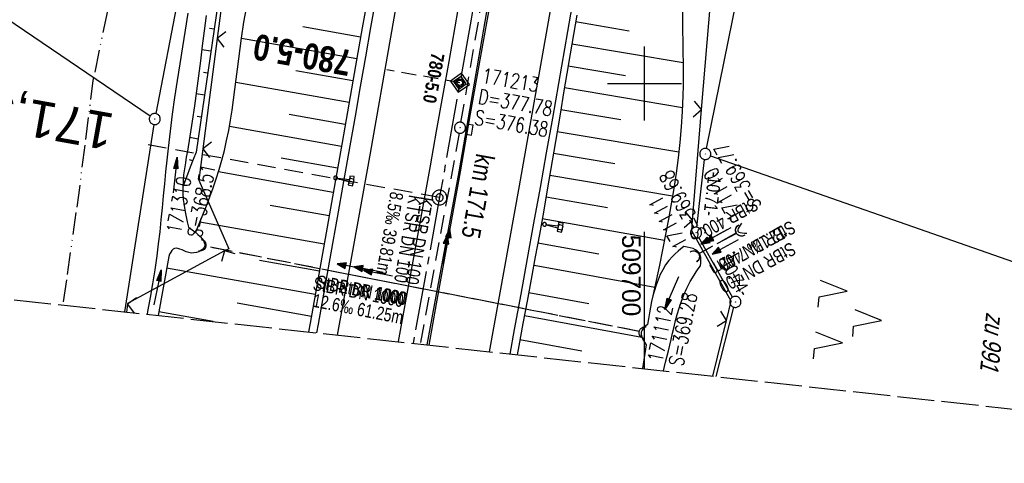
# Model space of a CAD drawing. Extents: x 509531 to 509917, y 454649 to 455599.
# Tile 2 of 26: x 509616 to 509749, y 454649 to 454709. Entities that reach past the tile are written whole.
import ezdxf
from ezdxf.enums import TextEntityAlignment as Align

# ---------------------------------------------------------------- set-up
doc = ezdxf.new("R2010")
doc.units = 0
doc.header["$LTSCALE"] = 10
doc.header["$MEASUREMENT"] = 0
for name, pattern in [('ACAD_ISO13W100', [36, 12, -3, 12, -3, 0, -3, 0, -3]), ('ACHSE', [5.5, 4, -0.5, 0.5, -0.5]), ('AUSGEZOGEN', [0]), ('LT00', [0]), ('LT12', [0.4, 0.3, -0.1]), ('LT14', [0.6, 0.5, -0.1]), ('LT17', [0.15, 0.1, -0.05]), ('STRICHLINIE2', [0.375, 0.25, -0.125])]:
    doc.linetypes.add(name, pattern=pattern)
doc.layers.get('0').update_dxf_attribs({"linetype": 'LT00'})
for name, color, linetype in [('--EK_FBR', 1, 'LT00'), ('--EK_Halt-Pfeil', 4, 'LT00'), ('--EK_Haltung', 7, 'STRICHLINIE2'), ('--EK_Haltung-Text', 140, 'LT00'), ('--EK_Schacht-Text', 5, 'LT00'), ('--EK_ST-93-1', 30, 'LT17'), ('--EK_STATIONSZEICHEN', 19, 'LT00'), ('--EK_STATIONSZEICHEN_NR', 19, 'LT17'), ('--EL_DFK_AB_L', 21, 'LT00'), ('--EL_DFK_AB_P', 7, 'LT00'), ('--EL_Halt-Pfeil', 4, 'LT00'), ('--EL_Haltung', 182, 'STRICHLINIE2'), ('--EL_Haltung-Text', 182, 'LT00'), ('-AX-093', 35, 'ACHSE'), ('-ST-93-1', 250, 'LT00'), ('-ST-93-5', 250, 'LT00'), ('-STATIONSZEICHEN', 19, 'LT00'), ('-STATIONZEICHEN_NR', 19, 'LT00'), ('ABSTAND', 8, 'LT00'), ('DFK_AB_L', 21, 'LT00'), ('DFK_AB_P', 7, 'LT00'), ('DFK_FLUR_NR', 250, 'LT00'), ('DFK_KATASTER', 250, 'LT00'), ('DFK_NUTZUNG', 250, 'LT00'), ('DL', 182, 'LT12'), ('DL_PFEIL', 201, 'LT00'), ('DL_TEXT', 182, 'LT00'), ('GASLTG', 250, 'ACAD_ISO13W100'), ('PFEIL', 140, 'AUSGEZOGEN'), ('V116_AFBR_BAB', 250, 'LT00'), ('V116_BOESCH', 250, 'LT00'), ('V116_BOSCHUNG', 250, 'LT00'), ('V116_GRABEN', 250, 'LT00'), ('V116_H_BORD', 8, 'LT00'), ('V116_KA_PRUF', 182, 'LT00'), ('V116_LD_MARK', 250, 'LT00'), ('V116_RASTER', 250, 'LT00'), ('V116_SCHILD_K', 1, 'LT00'), ('V116_SINKK', 182, 'LT00'), ('V116_UK_DURCH', 182, 'LT00'), ('V116_ZAUN', 40, 'LT00'), ('V117_AFBR_BAB', 250, 'LT00'), ('V117_BOESCH', 250, 'LT00'), ('V117_BOSCHUNG', 250, 'LT00'), ('V117_GRABEN', 250, 'LT00'), ('V117_H_BORD', 8, 'LT00'), ('V117_KA_PRUF', 182, 'LT00'), ('V117_LD_MARK', 250, 'LT00'), ('V117_RASTER', 250, 'LT00'), ('V117_SCHILD_K', 1, 'LT00'), ('V117_SINKK', 182, 'LT00'), ('V117_UK_DURCH', 182, 'LT00'), ('V117_ZAUN', 40, 'LT00')]:
    doc.layers.add(name, color=color, linetype=linetype)
doc.layers.add('-BLATT_116-RAND', color=7, linetype='LT14', plot=False)
doc.styles.add('Arial Fett', font='txt', dxfattribs={"width": 0.8})
doc.styles.add('Beschrift', font='ARIAL.TTF')
doc.styles.add('Haltungsbeschriftung', font='ARIAL.TTF', dxfattribs={"width": 0.75})
doc.styles.add('Knoten', font='ARIALBD.TTF', dxfattribs={"width": 0.8, "height": 1.8})
doc.styles.add('schachtbeschriftung', font='romans.shx', dxfattribs={"width": 0.75, "height": 2})
doc.styles.get("Standard").update_dxf_attribs({"font": 'ARIAL.TTF'})

# ---------------------------------------------------------------- blocks, each defined once
blk = doc.blocks.new('SYMB0003')
at = {"color": 0, "linetype": 'ByBlock'}
for p, q in [((-0.015712, 0), (0.010166, 0.012015)), ((0, -0.021257), (-0.015712, 0)), ((0.010166, 0.012015), (0, -0.021257))]:
    blk.add_line(p, q, dxfattribs=at)
for points in [[(-0.031395, 0.499013), (-0.093691, 0.491144), (-0.154509, 0.475528), (-0.21289, 0.452414), (-0.267913, 0.422164), (-0.318712, 0.385257), (-0.364484, 0.342274), (-0.404509, 0.293893), (-0.438154, 0.240877), (-0.464888, 0.184062), (-0.484292, 0.124345), (-0.496058, 0.062667), (-0.5, 0)], [(-0.5, 0), (-0.496058, -0.062667), (-0.484292, -0.124345), (-0.464888, -0.184062), (-0.438154, -0.240877), (-0.404509, -0.293893), (-0.364485, -0.342274), (-0.318712, -0.385257), (-0.267914, -0.422164), (-0.21289, -0.452414), (-0.154509, -0.475529), (-0.093691, -0.491144), (-0.031395, -0.499014), (0.031395, -0.499014)], [(0.5, 0), (0.496057, 0.062667), (0.484292, 0.124345), (0.464888, 0.184062), (0.438153, 0.240877), (0.404509, 0.293893), (0.364484, 0.342274), (0.318712, 0.385257), (0.267913, 0.422164), (0.21289, 0.452414), (0.154509, 0.475528), (0.093691, 0.491144), (0.031395, 0.499013), (-0.031395, 0.499013)], [(0.031395, -0.499014), (0.093691, -0.491144), (0.154509, -0.475529), (0.21289, -0.452414), (0.267914, -0.422164), (0.318712, -0.385257), (0.364485, -0.342274), (0.404509, -0.293893), (0.438154, -0.240877), (0.464889, -0.184062), (0.484292, -0.124345), (0.496058, -0.062667), (0.5, 0)]]:
    blk.add_lwpolyline(points, dxfattribs=at)
blk = doc.blocks.new('SYMB7221')
at = {"color": 0, "linetype": 'ByBlock'}
for p, q in [((0, 0.435), (-0.11, 0.065)), ((0.11, 0.065), (0, 0.435)), ((0.25, 0.065), (0.11, 0.065)), ((-0.35, -0.065), (-0.46, -0.435)), ((0.35, -0.065), (0.24, -0.435))]:
    blk.add_line(p, q, dxfattribs=at)
for points in [[(-0.1, -0.435), (-0.24, -0.435), (-0.35, -0.065)], [(0.6, -0.435), (0.46, -0.435), (0.35, -0.065)]]:
    blk.add_lwpolyline(points, dxfattribs=at)
blk = doc.blocks.new('Pfreil3')
at = {"layer": 'PFEIL'}
blk.add_hatch(color=256, dxfattribs=at).paths.add_polyline_path([(-1.55, 0.27), (-1.55, -0.27), (0, 0)])
for p, q in [((-1.55, 0), (-4.83, 0)), ((-1.55, -0.27), (-1.55, 0.27)), ((-1.55, 0.27), (0, 0)), ((0, 0), (-1.55, -0.27))]:
    blk.add_line(p, q, dxfattribs=at)
blk = doc.blocks.new('SYMB0652')
at = {"color": 0, "linetype": 'ByBlock'}
blk.add_lwpolyline([(-0.15, -0.075), (0.15, -0.075), (0.15, 0.075), (-0.15, 0.075), (-0.15, -0.075)], dxfattribs=at)
blk = doc.blocks.new('SYMB1107')
at = {"color": 0, "linetype": 'ByBlock'}
for points in [[(-0.2, 0), (-0.196157, 0.039018), (-0.184776, 0.076537), (-0.166294, 0.111114), (-0.141421, 0.141421), (-0.111114, 0.166294), (-0.076537, 0.184776), (-0.039018, 0.196157), (0, 0.2)], [(0, 0.2), (0.039018, 0.196157), (0.076537, 0.184776), (0.111114, 0.166294), (0.141421, 0.141421), (0.166294, 0.111114), (0.184776, 0.076537), (0.196157, 0.039018), (0.2, 0)]]:
    blk.add_lwpolyline(points, dxfattribs=at)
blk = doc.blocks.new('SYMB1263')
at = {"color": 0, "linetype": 'ByBlock'}
for p, q in [((0.014231, 0.098982), (-0.014231, 0.098982)), ((-0.014231, -0.098982), (0.014232, -0.098982))]:
    blk.add_line(p, q, dxfattribs=at)
for points in [[(0, 0.1), (0, 0.75), (0.18, 0.75), (0.18, 1), (-0.18, 1), (-0.18, 0.75), (0, 0.75)], [(-0.014231, 0.098982), (-0.041542, 0.090963), (-0.065486, 0.075575), (-0.084125, 0.054064), (-0.095949, 0.028173), (-0.1, 0)], [(-0.1, 0), (-0.095949, -0.028173), (-0.084125, -0.054064), (-0.065486, -0.075575), (-0.041541, -0.090963), (-0.014231, -0.098982)], [(0.1, 0), (0.095949, 0.028173), (0.084125, 0.054064), (0.065486, 0.075575), (0.041541, 0.090963), (0.014231, 0.098982)], [(0.014232, -0.098982), (0.041542, -0.090963), (0.065486, -0.075575), (0.084125, -0.054064), (0.095949, -0.028173), (0.1, 0)]]:
    blk.add_lwpolyline(points, dxfattribs=at)
blk = doc.blocks.new('SYMB0024')
at = {"color": 0, "linetype": 'ByBlock'}
for p, q in [((-0.5, 0.5), (0, 0)), ((0, 0), (0.5, 0.5))]:
    blk.add_line(p, q, dxfattribs=at)
blk = doc.blocks.new('SYMB0070')
at = {"color": 0, "linetype": 'ByBlock'}
for p, q in [((-0.5, 0), (0.2, 0)), ((0.5, 0), (0.2, 0.1)), ((0.2, 0.1), (0.2, 0)), ((0.468, 0), (0.21, 0.086)), ((0.21, 0.086), (0.21, -0.086)), ((0.21, -0.086), (0.468, 0)), ((0.22, -0.072), (0.437, 0)), ((0.23, -0.058), (0.405, 0)), ((0.24, -0.045), (0.374, 0)), ((0.342, 0), (0.25, 0.031)), ((0.25, 0.031), (0.25, -0.031)), ((0.25, -0.031), (0.342, 0)), ((0.26, -0.017), (0.31, 0)), ((0.27, -0.003), (0.279, 0))]:
    blk.add_line(p, q, dxfattribs=at)
for points in [[(0.2, 0), (0.2, -0.1), (0.5, 0)], [(0.437, 0), (0.22, 0.072), (0.22, -0.072)], [(0.405, 0), (0.23, 0.058), (0.23, -0.058)], [(0.374, 0), (0.24, 0.045), (0.24, -0.045)], [(0.31, 0), (0.26, 0.017), (0.26, -0.017)], [(0.279, 0), (0.27, 0.003), (0.27, -0.003)]]:
    blk.add_lwpolyline(points, dxfattribs=at)
blk = doc.blocks.new('SYMB2')
at = {"color": 0, "linetype": 'ByBlock', "flags": 128}
for points in [[(-0.031395, 0.499013), (-0.093691, 0.491144), (-0.154509, 0.475528), (-0.21289, 0.452414), (-0.267913, 0.422164), (-0.318712, 0.385257), (-0.364484, 0.342274), (-0.404509, 0.293893), (-0.438154, 0.240877), (-0.464888, 0.184062), (-0.484292, 0.124345), (-0.496058, 0.062667), (-0.5, 0)], [(-0.5, 0), (-0.496058, -0.062667), (-0.484292, -0.124345), (-0.464888, -0.184062), (-0.438154, -0.240877), (-0.404509, -0.293893), (-0.364485, -0.342274), (-0.318712, -0.385257), (-0.267914, -0.422164), (-0.21289, -0.452414), (-0.154509, -0.475529), (-0.093691, -0.491144), (-0.031395, -0.499014), (0.031395, -0.499014)], [(0.5, 0), (0.496057, 0.062667), (0.484292, 0.124345), (0.464888, 0.184062), (0.438153, 0.240877), (0.404509, 0.293893), (0.364484, 0.342274), (0.318712, 0.385257), (0.267913, 0.422164), (0.21289, 0.452414), (0.154509, 0.475528), (0.093691, 0.491144), (0.031395, 0.499013), (-0.031395, 0.499013)], [(0.031395, -0.499014), (0.093691, -0.491144), (0.154509, -0.475529), (0.21289, -0.452414), (0.267914, -0.422164), (0.318712, -0.385257), (0.364485, -0.342274), (0.404509, -0.293893), (0.438154, -0.240877), (0.464889, -0.184062), (0.484292, -0.124345), (0.496058, -0.062667), (0.5, 0)]]:
    blk.add_lwpolyline(points, dxfattribs=at)
blk = doc.blocks.new('Netzknoten_SYMB')
at = {"flags": 128}
blk.add_lwpolyline([(0, -0.864), (0.864, 0), (0, 0.864), (-0.864, 0)], close=True, dxfattribs=at)
blk.add_circle((0, 0), 0.36)

msp = doc.modelspace()

# ---------------------------------------------------------------- linework, layer by layer
at = {"layer": '--EK_FBR', "color": 2}
for points in [[(509692.29, 454788.49), (509691.32, 454782.64), (509690.34, 454776.7), (509689.35, 454770.77), (509688.35, 454764.84), (509687.35, 454758.91), (509686.02, 454751.04), (509684.68, 454743.18), (509683.34, 454735.32), (509682.32, 454729.37), (509681.3, 454723.42), (509680.27, 454717.47), (509679.23, 454711.52), (509677.86, 454703.71), (509676.48, 454695.9), (509675.09, 454688.09), (509674.03, 454682.15), (509672.95, 454676.2), (509671.87, 454670.26), (509670.86, 454664.68)], [(509680.9, 454745.35), (509680.3, 454741.85), (509679.3, 454735.99), (509678.29, 454730.09), (509677.28, 454724.19), (509676.25, 454718.29), (509675.22, 454712.39), (509674.39, 454707.69), (509673.56, 454702.99), (509672.72, 454698.29), (509671.88, 454693.59), (509671.04, 454688.89), (509669.97, 454682.95), (509668.9, 454677.02), (509667.83, 454671.09), (509666.76, 454665.16), (509666.76, 454665.13)], [(509684.88, 454744.32), (509684.68, 454743.18), (509683.34, 454735.32), (509682.32, 454729.37), (509681.3, 454723.42), (509680.27, 454717.47), (509679.23, 454711.52), (509677.86, 454703.71), (509676.48, 454695.9), (509675.09, 454688.09), (509674.03, 454682.15), (509672.95, 454676.2), (509671.87, 454670.26), (509670.86, 454664.68)], [(509675.22, 454712.39), (509674.39, 454707.69), (509673.56, 454702.99), (509672.72, 454698.29), (509671.88, 454693.59), (509671.04, 454688.89), (509669.97, 454682.95), (509668.9, 454677.02), (509667.83, 454671.09), (509666.76, 454665.16), (509666.76, 454665.13)]]:
    msp.add_lwpolyline(points, dxfattribs=at)
at = {"layer": '--EK_FBR'}
for points in [[(509703.13, 454786.76), (509702.14, 454780.74), (509701.15, 454774.79), (509700.15, 454768.83), (509699.15, 454762.87), (509698.15, 454756.91), (509697.16, 454751.04), (509696.16, 454745.17), (509695.17, 454739.3), (509694.16, 454733.43), (509693.13, 454727.42), (509692.1, 454721.41), (509691.06, 454715.4), (509690.01, 454709.39), (509689.2, 454704.71), (509688.38, 454700.02), (509687.56, 454695.33), (509686.73, 454690.65), (509685.9, 454685.96), (509685.03, 454681.16), (509684.17, 454676.37), (509683.29, 454671.57), (509682.42, 454666.78), (509681.82, 454663.48)], [(509655.76, 454666.33), (509655.97, 454667.49), (509656.84, 454672.31), (509657.7, 454677.13), (509658.56, 454681.94), (509659.42, 454686.76), (509660.27, 454691.58), (509660.97, 454695.59), (509661.67, 454699.59), (509662.37, 454703.6), (509663.06, 454707.6), (509663.76, 454711.6), (509664.47, 454715.61), (509665.13, 454719.36), (509665.79, 454723.11), (509666.46, 454726.86), (509667.12, 454730.62), (509667.77, 454734.37), (509668.42, 454738.12), (509669, 454741.52), (509669.57, 454744.91), (509670.12, 454748.16)], [(509695.54, 454741.54), (509695.17, 454739.3), (509694.16, 454733.43), (509693.13, 454727.42), (509692.1, 454721.41), (509691.06, 454715.4), (509690.01, 454709.39), (509689.2, 454704.71), (509688.38, 454700.02), (509687.56, 454695.33), (509686.73, 454690.65), (509685.9, 454685.96), (509685.03, 454681.16), (509684.17, 454676.37), (509683.29, 454671.57), (509682.42, 454666.78), (509681.82, 454663.48)], [(509655.76, 454666.33), (509655.97, 454667.49), (509656.84, 454672.31), (509657.7, 454677.13), (509658.56, 454681.94), (509659.42, 454686.76), (509660.27, 454691.58), (509660.97, 454695.59), (509661.67, 454699.59), (509662.37, 454703.6), (509663.06, 454707.6), (509663.76, 454711.6)]]:
    msp.add_lwpolyline(points, dxfattribs=at)
at = {"layer": '--EK_Haltung'}
for p, q in [((509675.22, 454694.77), (509681.81, 454732.69)), ((509674.96, 454693.3), (509669.72, 454664.81)), ((509712.45, 454679.84), (509707.27, 454676.98)), ((509699.34, 454666.52), (509640.71, 454678.03))]:
    msp.add_line(p, q, dxfattribs=at)
at = {"layer": '--EK_ST-93-1', "ltscale": 2.5}
msp.add_line((509672.32, 454684.61), (509632.96, 454691.74), dxfattribs=at)
at = {"layer": '--EK_STATIONSZEICHEN_NR', "ltscale": 2}
msp.add_line((509675.08, 454700.12), (509665.23, 454701.86), dxfattribs=at)
at = {"layer": '--EL_DFK_AB_L'}
for p, q in [((509651.2, 454785.62), (509634.01, 454695.96)), ((509708.36, 454691.23), (509724.79, 454771.63)), ((509633.75, 454694.48), (509629.8, 454669.18)), ((509707.06, 454680.6), (509708.12, 454689.76)), ((509711.91, 454671.17), (509707.34, 454679.21)), ((509709.7, 454660.43), (509712.09, 454669.79))]:
    msp.add_line(p, q, dxfattribs=at)
at = {"layer": '--EL_Haltung'}
for p, q in [((509675.22, 454694.77), (509681.81, 454732.69)), ((509674.96, 454693.3), (509669.72, 454664.81)), ((509712.45, 454679.84), (509707.27, 454676.98)), ((509699.34, 454666.52), (509640.71, 454678.03))]:
    msp.add_line(p, q, dxfattribs=at)
at = {"layer": '-AX-093', "ltscale": 0.2}
msp.add_lwpolyline([(509703.31, 454871.95), (509699.73, 454848.59), (509696.08, 454825.25), (509692.34, 454801.91), (509688.52, 454778.59), (509684.63, 454755.28), (509680.66, 454731.99), (509676.6, 454708.71), (509672.47, 454685.44), (509668.76, 454664.91)], dxfattribs=at)
at = {"layer": '-BLATT_116-RAND'}
msp.add_lwpolyline([(509632.05, 455599.46), (509531.37, 454679.95), (509816.66, 454648.72), (509917.34, 455568.22), (509632.05, 455599.46)], dxfattribs=at)
at = {"layer": 'DFK_AB_L'}
for p, q in [((509651.2, 454785.62), (509634.01, 454695.96)), ((509708.36, 454691.23), (509724.79, 454771.63)), ((509633.75, 454694.48), (509629.8, 454669.18)), ((509707.06, 454680.6), (509708.12, 454689.76)), ((509711.91, 454671.17), (509707.34, 454679.21)), ((509709.7, 454660.43), (509712.09, 454669.79))]:
    msp.add_line(p, q, dxfattribs=at)
at = {"layer": 'DFK_KATASTER'}
for p, q in [((509540.01, 454758.9), (509633.25, 454695.64)), ((509708.92, 454690.25), (509788.78, 454662.26))]:
    msp.add_line(p, q, dxfattribs=at)
at = {"layer": 'DL'}
for p, q in [((509712.43, 454679.77), (509707.31, 454677.01)), ((509699.29, 454666.53), (509640.76, 454678.02))]:
    msp.add_line(p, q, dxfattribs=at)
at = {"layer": 'GASLTG', "ltscale": 0.025, "flags": 128}
msp.add_lwpolyline([(509732.41, 455588.47), (509731.56, 455550.22), (509730.86, 455531.77), (509729.98, 455496.07), (509729.82, 455473.79), (509723.14, 455402.32), (509719.99, 455370.23), (509719.32, 455359.34), (509718.22, 455346.92), (509717.58, 455329.18), (509717.03, 455313.89), (509716.01, 455279.64), (509715.62, 455261.05), (509714.41, 455253.67), (509713.55, 455245.77), (509712.75, 455238.46), (509710.11, 455214.89), (509700.77, 455126.62), (509692.79, 455066.17), (509691.9, 455059.06), (509688.48, 455033.75), (509683.04, 454993.78), (509674.83, 454936.52), (509667.27, 454889.45), (509660.75, 454850.41), (509657.9, 454839.06), (509646.1, 454798.18), (509643.65, 454788.35), (509640.96, 454775.41), (509638.39, 454763.73), (509630.01, 454722.15), (509625.52, 454700.41), (509623.56, 454684.93), (509621.45, 454670.09)], dxfattribs=at)
at = {"layer": 'V116_AFBR_BAB', "color": 0}
for points in [[(509692.29, 454788.49), (509691.32, 454782.64), (509690.34, 454776.7), (509689.35, 454770.77), (509688.35, 454764.84), (509687.35, 454758.91), (509686.02, 454751.04), (509684.68, 454743.18), (509683.34, 454735.32), (509682.32, 454729.37), (509681.3, 454723.42), (509680.27, 454717.47), (509679.23, 454711.52), (509677.86, 454703.71), (509676.48, 454695.9), (509675.09, 454688.09), (509674.03, 454682.15), (509672.95, 454676.2), (509671.87, 454670.26), (509670.86, 454664.68)], [(509675.22, 454712.39), (509674.39, 454707.69), (509673.56, 454702.99), (509672.72, 454698.29), (509671.88, 454693.59), (509671.04, 454688.89), (509669.97, 454682.95), (509668.9, 454677.02), (509667.83, 454671.09), (509666.76, 454665.16), (509666.76, 454665.13)]]:
    msp.add_lwpolyline(points, dxfattribs=at)
at = {"layer": 'V116_AFBR_BAB'}
for points in [[(509703.13, 454786.76), (509702.14, 454780.74), (509701.15, 454774.79), (509700.15, 454768.83), (509699.15, 454762.87), (509698.15, 454756.91), (509697.16, 454751.04), (509696.16, 454745.17), (509695.17, 454739.3), (509694.16, 454733.43), (509693.13, 454727.42), (509692.1, 454721.41), (509691.06, 454715.4), (509690.01, 454709.39), (509689.2, 454704.71), (509688.38, 454700.02), (509687.56, 454695.33), (509686.73, 454690.65), (509685.9, 454685.96), (509685.03, 454681.16), (509684.17, 454676.37), (509683.29, 454671.57), (509682.42, 454666.78), (509681.82, 454663.48)], [(509655.76, 454666.33), (509655.97, 454667.49), (509656.84, 454672.31), (509657.7, 454677.13), (509658.56, 454681.94), (509659.42, 454686.76), (509660.27, 454691.58), (509660.97, 454695.59), (509661.67, 454699.59), (509662.37, 454703.6), (509663.06, 454707.6), (509663.76, 454711.6)]]:
    msp.add_lwpolyline(points, dxfattribs=at)
at = {"layer": 'V116_BOESCH'}
for points in [[(509642.69, 454712.96), (509639.46, 454690.76), (509639.06, 454689.73), (509638.67, 454688.7), (509638.16, 454687.38), (509637.66, 454686.06)], [(509662.81, 454712.7), (509661.89, 454707.54), (509660.98, 454702.39), (509660.07, 454697.23), (509659.16, 454692.07), (509658.45, 454688), (509657.74, 454683.93), (509657.02, 454679.85), (509656.31, 454675.78), (509655.59, 454671.71), (509654.86, 454667.64), (509654.65, 454666.46)], [(509639.37, 454679.84), (509639.87, 454681.05), (509640.36, 454682.26), (509640.84, 454683.48), (509641.3, 454684.7), (509641.75, 454685.92), (509642.17, 454687.16), (509642.56, 454688.39), (509642.92, 454689.64), (509643.27, 454690.98), (509643.57, 454692.33), (509643.85, 454693.69), (509644.09, 454695.06), (509644.31, 454696.43), (509644.51, 454697.81), (509644.69, 454699.19), (509644.87, 454700.58), (509645.04, 454701.96), (509645.22, 454703.35), (509645.4, 454704.73), (509645.59, 454706.12), (509645.91, 454708.28), (509646.28, 454710.44)], [(509705.14, 454710.09), (509705.14, 454708.62), (509705.15, 454707.15), (509705.17, 454705.69), (509705.2, 454704.22), (509705.21, 454702.75), (509705.22, 454701.28), (509705.22, 454699.81), (509705.19, 454698.35), (509705.1, 454696.25), (509704.96, 454694.16), (509704.77, 454692.07), (509704.53, 454689.99), (509704.26, 454687.91), (509703.95, 454685.83), (509703.6, 454683.75), (509703.23, 454681.68), (509702.84, 454679.61), (509702.43, 454677.53), (509702.01, 454675.46), (509701.57, 454673.39), (509701.14, 454671.32)], [(509690.85, 454709.26), (509690.4, 454706.64), (509689.95, 454704.02), (509689.51, 454701.39), (509689.08, 454698.76), (509688.64, 454696.14), (509688.21, 454693.51), (509687.77, 454690.88), (509687.33, 454688.26), (509686.88, 454685.64), (509686.35, 454682.63), (509685.81, 454679.62), (509685.26, 454676.61), (509684.7, 454673.6), (509684.15, 454670.6), (509683.59, 454667.59), (509683.04, 454664.58), (509682.82, 454663.37)]]:
    msp.add_lwpolyline(points, dxfattribs=at)
at = {"layer": 'V116_BOSCHUNG'}
for p, q in [((509690.7, 454708.38), (509697.93, 454707.12)), ((509641.88, 454707.36), (509641.24, 454707.46)), ((509661.67, 454706.29), (509653.86, 454707.68)), ((509661.15, 454703.34), (509645.59, 454706.1)), ((509641.45, 454704.39), (509640.22, 454704.58)), ((509690.19, 454705.39), (509705.21, 454702.85)), ((509660.63, 454700.38), (509652.91, 454701.75)), ((509689.69, 454702.42), (509697.45, 454701.12)), ((509641.01, 454701.42), (509640.43, 454701.51)), ((509660.11, 454697.43), (509644.82, 454700.14)), ((509689.19, 454699.46), (509705.13, 454696.79)), ((509640.58, 454698.46), (509639.46, 454698.62)), ((509688.7, 454696.5), (509696.82, 454695.14)), ((509640.15, 454695.49), (509639.59, 454695.57)), ((509659.58, 454694.48), (509652, 454695.82)), ((509659.07, 454691.52), (509643.94, 454694.2)), ((509639.71, 454692.48), (509638.59, 454692.73)), ((509688.22, 454693.54), (509704.63, 454690.79)), ((509658.55, 454688.57), (509650.94, 454689.92)), ((509687.72, 454690.6), (509695.98, 454689.2)), ((509639, 454689.56), (509638.54, 454689.7)), ((509657.98, 454685.31), (509642.46, 454688.07)), ((509687.23, 454687.65), (509703.78, 454684.83)), ((509637.91, 454686.73), (509637.69, 454686.81)), ((509686.72, 454684.72), (509694.99, 454683.28)), ((509657.42, 454682.13), (509649.46, 454683.55)), ((509686.2, 454681.79), (509702.7, 454678.87)), ((509656.75, 454678.31), (509639.97, 454681.29)), ((509685.6, 454678.49), (509693.82, 454677.01)), ((509656.11, 454674.68), (509648, 454676.11)), ((509685.09, 454675.48), (509701.39, 454672.5)), ((509655.55, 454671.51), (509635.47, 454675.07)), ((509684.37, 454671.79), (509692.5, 454670.29)), ((509655.03, 454668.54), (509644.99, 454670.33)), ((509641.74, 454667.87), (509634.42, 454669.18)), ((509683.8, 454668.68), (509699.64, 454665.76)), ((509683.19, 454665.42), (509691.53, 454663.89))]:
    msp.add_line(p, q, dxfattribs=at)
at = {"layer": 'V116_GRABEN'}
for points in [[(509632.87, 454668.84), (509632.94, 454669.21), (509633.28, 454671.1), (509633.61, 454672.98), (509633.91, 454674.87), (509634.18, 454676.76), (509634.39, 454678.37), (509634.58, 454679.98), (509634.75, 454681.6), (509634.91, 454683.21), (509635.07, 454684.83), (509635.22, 454686.45), (509635.38, 454688.07), (509635.54, 454689.68), (509635.71, 454691.3), (509635.98, 454693.58), (509636.28, 454695.86), (509636.6, 454698.14), (509636.94, 454700.42), (509637.29, 454702.69), (509637.65, 454704.96), (509638.03, 454707.24), (509638.4, 454709.51)], [(509640.8, 454709.18), (509640.55, 454707.15), (509640.29, 454705.12), (509640.04, 454703.08), (509639.78, 454701.05), (509639.51, 454699.01), (509639.23, 454696.98), (509638.94, 454694.95), (509638.62, 454692.91), (509638.28, 454690.88), (509638.13, 454690.08), (509638, 454689.28), (509637.87, 454688.48), (509637.77, 454687.67), (509637.69, 454686.87), (509637.66, 454686.06), (509637.67, 454685.21), (509637.72, 454684.37), (509637.82, 454683.52), (509637.96, 454682.69), (509638.1, 454682), (509638.26, 454681.32), (509638.42, 454680.63)], [(509638.42, 454680.63), (509638.92, 454680.26), (509639.4, 454679.88), (509639.7, 454679.62), (509640, 454679.35), (509640.27, 454679.03), (509640.43, 454678.8), (509640.55, 454678.56), (509640.63, 454678.32), (509640.64, 454678.09), (509640.55, 454677.85), (509640.36, 454677.63), (509640.11, 454677.45), (509639.81, 454677.3), (509639.5, 454677.2), (509639.15, 454677.13), (509638.81, 454677.12), (509638.47, 454677.17), (509638.12, 454677.28), (509637.84, 454677.4), (509637.56, 454677.53), (509637.27, 454677.65), (509637, 454677.74), (509636.75, 454677.78), (509636.53, 454677.75), (509636.34, 454677.63), (509636.17, 454677.45), (509636.02, 454677.22), (509635.88, 454676.95), (509635.75, 454676.66), (509634.33, 454668.68)], [(509713.09, 454681.14), (509712.93, 454680.89), (509712.78, 454680.65), (509712.66, 454680.42), (509712.61, 454680.23), (509712.63, 454680.07), (509712.74, 454679.95), (509712.94, 454679.88), (509713.21, 454679.83), (509713.51, 454679.81), (509713.84, 454679.8)], [(509705.33, 454678), (509704.93, 454677.68), (509704.53, 454677.36), (509704.14, 454677.02), (509703.78, 454676.67), (509703.29, 454676.12), (509702.85, 454675.51), (509702.47, 454674.87), (509702.13, 454674.2), (509701.83, 454673.5), (509701.57, 454672.79), (509701.34, 454672.06), (509701.14, 454671.32), (509700.96, 454670.55), (509700.8, 454669.79), (509700.66, 454669.02), (509700.53, 454668.25), (509700.4, 454667.48), (509700.13, 454667.23), (509699.88, 454666.97), (509699.68, 454666.7), (509699.56, 454666.43), (509699.54, 454666.11), (509699.63, 454665.78), (509699.78, 454665.44), (509699.99, 454665.09), (509700.22, 454664.74), (509699.75, 454661.52)], [(509707.58, 454675.41), (509707.6, 454675.79), (509707.61, 454676.17), (509707.59, 454676.53), (509707.52, 454676.85), (509707.39, 454677.13), (509707.18, 454677.37), (509706.9, 454677.56), (509706.56, 454677.71), (509706.17, 454677.82), (509705.76, 454677.91), (509705.33, 454678)], [(509702.58, 454661.21), (509702.86, 454662.36), (509703.23, 454663.9), (509703.59, 454665.44), (509703.79, 454666.3), (509704, 454667.14), (509704.21, 454667.99), (509704.43, 454668.83), (509704.68, 454669.67), (509704.95, 454670.5), (509705.31, 454671.45), (509705.71, 454672.37), (509706.17, 454673.27), (509706.69, 454674.14), (509706.98, 454674.57), (509707.27, 454674.99), (509707.58, 454675.41)]]:
    msp.add_lwpolyline(points, dxfattribs=at)
at = {"layer": 'V116_H_BORD'}
msp.add_lwpolyline([(509670.66, 454664.7), (509674.96, 454688.09), (509687.23, 454758.89), (509698.82, 454829.81), (509713.11, 454924.89), (509723.03, 454996.44), (509723.98, 455003.69), (509724.84, 455010.38), (509725.66, 455016.58), (509733.3, 455077.25), (509741.56, 455148.37)], dxfattribs=at)
at = {"layer": 'V116_LD_MARK'}
for points in [[(509714.94, 454880.31), (509712.34, 454863.07), (509709.69, 454845.84), (509707, 454828.61), (509703.21, 454804.84), (509699.34, 454781.08), (509695.39, 454757.34), (509691.36, 454733.61), (509687.25, 454709.89), (509683.06, 454686.19), (509679.01, 454663.79)], [(509693.14, 454873.71), (509691.02, 454859.84), (509688.87, 454845.98), (509686.69, 454832.12), (509684.19, 454816.37), (509681.66, 454800.63), (509679.09, 454784.89), (509676.48, 454769.16), (509673.84, 454753.43), (509671.17, 454737.71), (509668.46, 454722), (509665.72, 454706.29), (509662.94, 454690.59), (509660.12, 454674.9), (509658.51, 454666.03)]]:
    msp.add_lwpolyline(points, dxfattribs=at)
at = {"layer": 'V116_RASTER'}
for p, q in [((509700, 454695), (509700, 454705)), ((509695, 454700), (509705, 454700)), ((509700, 454661.49), (509700, 454679.99))]:
    msp.add_line(p, q, dxfattribs=at)
at = {"layer": 'V116_ZAUN'}
for p, q in [((509644.23, 454720.95), (509642.3, 454706.08)), ((509707.71, 454696.49), (509708.94, 454711.44)), ((509642.3, 454706.08), (509640.37, 454691.2)), ((509706.49, 454681.54), (509707.71, 454696.49)), ((509630.19, 454670.2), (509630.03, 454669.15)), ((509709.21, 454660.48), (509711.07, 454668.01))]:
    msp.add_line(p, q, dxfattribs=at)
for points in [[(509640.37, 454691.2), (509639.81, 454686.95), (509643.85, 454677.7), (509643.3, 454677.41)], [(509711.07, 454668.01), (509711.7, 454670.6), (509706.38, 454680.1), (509706.49, 454681.54)], [(509643.3, 454677.41), (509630.2, 454670.3), (509630.19, 454670.2)]]:
    msp.add_lwpolyline(points, dxfattribs=at)
at = {"layer": 'V117_AFBR_BAB'}
for points in [[(509655.76, 454666.33), (509655.97, 454667.49), (509656.84, 454672.31), (509657.7, 454677.13), (509658.56, 454681.94), (509659.42, 454686.76), (509660.27, 454691.58), (509660.97, 454695.59), (509661.67, 454699.59), (509662.37, 454703.6), (509663.06, 454707.6), (509663.76, 454711.6), (509664.47, 454715.61), (509665.13, 454719.36), (509665.79, 454723.11), (509666.46, 454726.86), (509667.12, 454730.62), (509667.77, 454734.37), (509668.42, 454738.12), (509669, 454741.52), (509669.57, 454744.91), (509670.12, 454748.16)], [(509695.54, 454741.54), (509695.17, 454739.3), (509694.16, 454733.43), (509693.13, 454727.42), (509692.1, 454721.41), (509691.06, 454715.4), (509690.01, 454709.39), (509689.2, 454704.71), (509688.38, 454700.02), (509687.56, 454695.33), (509686.73, 454690.65), (509685.9, 454685.96), (509685.03, 454681.16), (509684.17, 454676.37), (509683.29, 454671.57), (509682.42, 454666.78), (509681.82, 454663.48)]]:
    msp.add_lwpolyline(points, dxfattribs=at)
at = {"layer": 'V117_AFBR_BAB', "color": 0}
for points in [[(509680.9, 454745.35), (509680.3, 454741.85), (509679.3, 454735.99), (509678.29, 454730.09), (509677.28, 454724.19), (509676.25, 454718.29), (509675.22, 454712.39), (509674.39, 454707.69), (509673.56, 454702.99), (509672.72, 454698.29), (509671.88, 454693.59), (509671.04, 454688.89), (509669.97, 454682.95), (509668.9, 454677.02), (509667.83, 454671.09), (509666.76, 454665.16), (509666.76, 454665.13)], [(509684.88, 454744.32), (509684.68, 454743.18), (509683.34, 454735.32), (509682.32, 454729.37), (509681.3, 454723.42), (509680.27, 454717.47), (509679.23, 454711.52), (509677.86, 454703.71), (509676.48, 454695.9), (509675.09, 454688.09), (509674.03, 454682.15), (509672.95, 454676.2), (509671.87, 454670.26), (509670.86, 454664.68)]]:
    msp.add_lwpolyline(points, dxfattribs=at)
at = {"layer": 'V117_BOESCH'}
for points in [[(509650.1, 454753.37), (509649.59, 454751.13), (509649.07, 454748.86), (509648.56, 454746.6), (509648.05, 454744.34), (509647.56, 454742.07), (509647.07, 454739.81), (509646.6, 454737.54), (509646.15, 454735.26), (509645.72, 454732.99), (509645.28, 454730.5), (509644.86, 454728), (509644.47, 454725.5), (509644.09, 454723), (509643.73, 454720.49), (509643.38, 454717.98), (509643.03, 454715.47), (509642.69, 454712.96), (509639.46, 454690.76), (509639.06, 454689.73), (509638.67, 454688.7), (509638.16, 454687.38), (509637.66, 454686.06)], [(509669.03, 454748.44), (509668.67, 454746.36), (509668, 454742.43), (509667.33, 454738.5), (509666.43, 454733.34), (509665.53, 454728.18), (509664.63, 454723.02), (509663.72, 454717.86), (509662.81, 454712.7), (509661.89, 454707.54), (509660.98, 454702.39), (509660.07, 454697.23), (509659.16, 454692.07), (509658.45, 454688), (509657.74, 454683.93), (509657.02, 454679.85), (509656.31, 454675.78), (509655.59, 454671.71), (509654.86, 454667.64), (509654.65, 454666.46)], [(509639.37, 454679.84), (509639.87, 454681.05), (509640.36, 454682.26), (509640.84, 454683.48), (509641.3, 454684.7), (509641.75, 454685.92), (509642.17, 454687.16), (509642.56, 454688.39), (509642.92, 454689.64), (509643.27, 454690.98), (509643.57, 454692.33), (509643.85, 454693.69), (509644.09, 454695.06), (509644.31, 454696.43), (509644.51, 454697.81), (509644.69, 454699.19), (509644.87, 454700.58), (509645.04, 454701.96), (509645.22, 454703.35), (509645.4, 454704.73), (509645.59, 454706.12), (509645.91, 454708.28), (509646.28, 454710.44)], [(509705.14, 454710.09), (509705.14, 454708.62), (509705.15, 454707.15), (509705.17, 454705.69), (509705.2, 454704.22), (509705.21, 454702.75), (509705.22, 454701.28), (509705.22, 454699.81), (509705.19, 454698.35), (509705.1, 454696.25), (509704.96, 454694.16), (509704.77, 454692.07), (509704.53, 454689.99), (509704.26, 454687.91), (509703.95, 454685.83), (509703.6, 454683.75), (509703.23, 454681.68), (509702.84, 454679.61), (509702.43, 454677.53), (509702.01, 454675.46), (509701.57, 454673.39), (509701.14, 454671.32)], [(509690.85, 454709.26), (509690.4, 454706.64), (509689.95, 454704.02), (509689.51, 454701.39), (509689.08, 454698.76), (509688.64, 454696.14), (509688.21, 454693.51), (509687.77, 454690.88), (509687.33, 454688.26), (509686.88, 454685.64), (509686.35, 454682.63), (509685.81, 454679.62), (509685.26, 454676.61), (509684.7, 454673.6), (509684.15, 454670.6), (509683.59, 454667.59), (509683.04, 454664.58), (509682.82, 454663.37)]]:
    msp.add_lwpolyline(points, dxfattribs=at)
at = {"layer": 'V117_BOSCHUNG'}
for p, q in [((509690.7, 454708.38), (509697.93, 454707.12)), ((509641.88, 454707.36), (509641.24, 454707.46)), ((509661.67, 454706.29), (509653.86, 454707.68)), ((509661.15, 454703.34), (509645.59, 454706.1)), ((509641.45, 454704.39), (509640.22, 454704.58)), ((509690.19, 454705.39), (509705.21, 454702.85)), ((509660.63, 454700.38), (509652.91, 454701.75)), ((509689.69, 454702.42), (509697.45, 454701.12)), ((509641.01, 454701.42), (509640.43, 454701.51)), ((509660.11, 454697.43), (509644.82, 454700.14)), ((509689.19, 454699.46), (509705.13, 454696.79)), ((509640.58, 454698.46), (509639.46, 454698.62)), ((509688.7, 454696.5), (509696.82, 454695.14)), ((509640.15, 454695.49), (509639.59, 454695.57)), ((509659.58, 454694.48), (509652, 454695.82)), ((509659.07, 454691.52), (509643.94, 454694.2)), ((509639.71, 454692.48), (509638.59, 454692.73)), ((509688.22, 454693.54), (509704.63, 454690.79)), ((509658.55, 454688.57), (509650.94, 454689.92)), ((509687.72, 454690.6), (509695.98, 454689.2)), ((509639, 454689.56), (509638.54, 454689.7)), ((509657.98, 454685.31), (509642.46, 454688.07)), ((509687.23, 454687.65), (509703.78, 454684.83)), ((509637.91, 454686.73), (509637.69, 454686.81)), ((509686.72, 454684.72), (509694.99, 454683.28)), ((509657.42, 454682.13), (509649.46, 454683.55)), ((509686.2, 454681.79), (509702.7, 454678.87)), ((509656.75, 454678.31), (509639.97, 454681.29)), ((509685.6, 454678.49), (509693.82, 454677.01)), ((509656.11, 454674.68), (509648, 454676.11)), ((509685.09, 454675.48), (509701.39, 454672.5)), ((509655.55, 454671.51), (509635.47, 454675.07)), ((509684.37, 454671.79), (509692.5, 454670.29)), ((509655.03, 454668.54), (509644.99, 454670.33)), ((509641.74, 454667.87), (509634.42, 454669.18)), ((509683.8, 454668.68), (509699.64, 454665.76)), ((509683.19, 454665.42), (509691.53, 454663.89))]:
    msp.add_line(p, q, dxfattribs=at)
at = {"layer": 'V117_GRABEN'}
for points in [[(509632.87, 454668.84), (509632.94, 454669.21), (509633.28, 454671.1), (509633.61, 454672.98), (509633.91, 454674.87), (509634.18, 454676.76), (509634.39, 454678.37), (509634.58, 454679.98), (509634.75, 454681.6), (509634.91, 454683.21), (509635.07, 454684.83), (509635.22, 454686.45), (509635.38, 454688.07), (509635.54, 454689.68), (509635.71, 454691.3), (509635.98, 454693.58), (509636.28, 454695.86), (509636.6, 454698.14), (509636.94, 454700.42), (509637.29, 454702.69), (509637.65, 454704.96), (509638.03, 454707.24), (509638.4, 454709.51)], [(509640.8, 454709.18), (509640.55, 454707.15), (509640.29, 454705.12), (509640.04, 454703.08), (509639.78, 454701.05), (509639.51, 454699.01), (509639.23, 454696.98), (509638.94, 454694.95), (509638.62, 454692.91), (509638.28, 454690.88), (509638.13, 454690.08), (509638, 454689.28), (509637.87, 454688.48), (509637.77, 454687.67), (509637.69, 454686.87), (509637.66, 454686.06), (509637.67, 454685.21), (509637.72, 454684.37), (509637.82, 454683.52), (509637.96, 454682.69), (509638.1, 454682), (509638.26, 454681.32), (509638.42, 454680.63)], [(509638.42, 454680.63), (509638.92, 454680.26), (509639.4, 454679.88), (509639.7, 454679.62), (509640, 454679.35), (509640.27, 454679.03), (509640.43, 454678.8), (509640.55, 454678.56), (509640.63, 454678.32), (509640.64, 454678.09), (509640.55, 454677.85), (509640.36, 454677.63), (509640.11, 454677.45), (509639.81, 454677.3), (509639.5, 454677.2), (509639.15, 454677.13), (509638.81, 454677.12), (509638.47, 454677.17), (509638.12, 454677.28), (509637.84, 454677.4), (509637.56, 454677.53), (509637.27, 454677.65), (509637, 454677.74), (509636.75, 454677.78), (509636.53, 454677.75), (509636.34, 454677.63), (509636.17, 454677.45), (509636.02, 454677.22), (509635.88, 454676.95), (509635.75, 454676.66), (509634.33, 454668.68)], [(509713.09, 454681.14), (509712.93, 454680.89), (509712.78, 454680.65), (509712.66, 454680.42), (509712.61, 454680.23), (509712.63, 454680.07), (509712.74, 454679.95), (509712.94, 454679.88), (509713.21, 454679.83), (509713.51, 454679.81), (509713.84, 454679.8)], [(509705.33, 454678), (509704.93, 454677.68), (509704.53, 454677.36), (509704.14, 454677.02), (509703.78, 454676.67), (509703.29, 454676.12), (509702.85, 454675.51), (509702.47, 454674.87), (509702.13, 454674.2), (509701.83, 454673.5), (509701.57, 454672.79), (509701.34, 454672.06), (509701.14, 454671.32), (509700.96, 454670.55), (509700.8, 454669.79), (509700.66, 454669.02), (509700.53, 454668.25), (509700.4, 454667.48), (509700.13, 454667.23), (509699.88, 454666.97), (509699.68, 454666.7), (509699.56, 454666.43), (509699.54, 454666.11), (509699.63, 454665.78), (509699.78, 454665.44), (509699.99, 454665.09), (509700.22, 454664.74), (509699.75, 454661.52)], [(509707.58, 454675.41), (509707.6, 454675.79), (509707.61, 454676.17), (509707.59, 454676.53), (509707.52, 454676.85), (509707.39, 454677.13), (509707.18, 454677.37), (509706.9, 454677.56), (509706.56, 454677.71), (509706.17, 454677.82), (509705.76, 454677.91), (509705.33, 454678)], [(509702.58, 454661.21), (509702.86, 454662.36), (509703.23, 454663.9), (509703.59, 454665.44), (509703.79, 454666.3), (509704, 454667.14), (509704.21, 454667.99), (509704.43, 454668.83), (509704.68, 454669.67), (509704.95, 454670.5), (509705.31, 454671.45), (509705.71, 454672.37), (509706.17, 454673.27), (509706.69, 454674.14), (509706.98, 454674.57), (509707.27, 454674.99), (509707.58, 454675.41)]]:
    msp.add_lwpolyline(points, dxfattribs=at)
at = {"layer": 'V117_H_BORD'}
msp.add_lwpolyline([(509670.66, 454664.7), (509674.96, 454688.09), (509684.71, 454744.36)], dxfattribs=at)
at = {"layer": 'V117_LD_MARK'}
for points in [[(509672.83, 454747.45), (509671.17, 454737.71), (509668.46, 454722), (509665.72, 454706.29), (509662.94, 454690.59), (509660.12, 454674.9), (509658.51, 454666.03)], [(509692.83, 454742.24), (509691.36, 454733.61), (509687.25, 454709.89), (509683.06, 454686.19), (509679.01, 454663.79)]]:
    msp.add_lwpolyline(points, dxfattribs=at)
at = {"layer": 'V117_RASTER'}
for p, q in [((509700, 454695), (509700, 454705)), ((509695, 454700), (509705, 454700))]:
    msp.add_line(p, q, dxfattribs=at)
at = {"layer": 'V117_ZAUN'}
for p, q in [((509644.23, 454720.95), (509642.3, 454706.08)), ((509707.71, 454696.49), (509708.94, 454711.44)), ((509642.3, 454706.08), (509640.37, 454691.2)), ((509706.49, 454681.54), (509707.71, 454696.49)), ((509630.19, 454670.2), (509630.03, 454669.15)), ((509709.21, 454660.48), (509711.07, 454668.01))]:
    msp.add_line(p, q, dxfattribs=at)
for points in [[(509640.37, 454691.2), (509639.81, 454686.95), (509643.85, 454677.7), (509643.3, 454677.41)], [(509711.07, 454668.01), (509711.7, 454670.6), (509706.38, 454680.1), (509706.49, 454681.54)], [(509643.3, 454677.41), (509630.2, 454670.3), (509630.19, 454670.2)]]:
    msp.add_lwpolyline(points, dxfattribs=at)

# ---------------------------------------------------------------- block references
at = {"layer": '--EK_Halt-Pfeil', "yscale": 4, "zscale": 4}
for p, xscale, rotation in [((509673.37, 454678.43), 4.000000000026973, 80.14143000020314), ((509709.38, 454679.29), 3.99999999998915, 208.8427700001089), ((509660.45, 454675.26), 3.999999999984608, 168.8900899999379)]:
    msp.add_blockref('SYMB0070', p, dxfattribs=dict(at, xscale=xscale, rotation=rotation))
at = {"layer": '--EK_STATIONSZEICHEN', "linetype": 'Continuous', "lineweight": 0, "xscale": 1.500000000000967, "yscale": 1.5, "zscale": 1.5, "rotation": 169.991852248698}
msp.add_blockref('Netzknoten_SYMB', (509675.08, 454700.12), dxfattribs=at)
at = {"layer": '--EL_DFK_AB_P', "xscale": 1.500000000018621, "yscale": 1.5, "zscale": 1.5, "rotation": 264.7377099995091}
for p in [(509633.87, 454695.22), (509708.21, 454690.5), (509706.97, 454679.86), (509712.28, 454670.52)]:
    msp.add_blockref('SYMB0003', p, dxfattribs=at)
at = {"layer": '--EL_Halt-Pfeil', "yscale": 4, "zscale": 4}
for p, xscale, rotation in [((509709.89, 454679.55), 3.99999999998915, 208.8427700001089), ((509673.06, 454677.61), 4.000000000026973, 80.14143000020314), ((509662.74, 454674.87), 3.999999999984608, 168.8900899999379)]:
    msp.add_blockref('SYMB0070', p, dxfattribs=dict(at, xscale=xscale, rotation=rotation))
at = {"layer": '-ST-93-1', "rotation": 274.1956499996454}
msp.add_blockref('SYMB2', (509672.32, 454684.61), dxfattribs=at)
at = {"layer": '-ST-93-5', "xscale": 1.999999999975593, "yscale": 2, "zscale": 2, "rotation": 274.1956499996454}
msp.add_blockref('SYMB2', (509672.32, 454684.61), dxfattribs=at)
at = {"layer": '-STATIONSZEICHEN', "linetype": 'Continuous', "lineweight": 0, "rotation": 169.9918522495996}
msp.add_blockref('Netzknoten_SYMB', (509675.08, 454700.12), dxfattribs=at)
at = {"layer": 'DFK_AB_P', "xscale": 1.500000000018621, "yscale": 1.5, "zscale": 1.5, "rotation": 264.7377099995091}
for p in [(509633.87, 454695.22), (509708.21, 454690.5), (509706.97, 454679.86), (509712.28, 454670.52)]:
    msp.add_blockref('SYMB0003', p, dxfattribs=at)
at = {"layer": 'DFK_NUTZUNG', "xscale": 10.00000000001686, "yscale": 10, "zscale": 10, "rotation": 264.7377100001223}
msp.add_blockref('SYMB7221', (509727.7, 454668.41), dxfattribs=at)
at = {"layer": 'DL_PFEIL', "yscale": 4, "zscale": 4}
for p, xscale, rotation in [((509710.88, 454677.95), 3.99999999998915, 208.8427700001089), ((509664.02, 454674.4), 3.999999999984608, 168.8900899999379)]:
    msp.add_blockref('SYMB0070', p, dxfattribs=dict(at, xscale=xscale, rotation=rotation))
at = {"layer": 'PFEIL'}
for p, rotation in [((509636.89, 454690.05), 83.36494146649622), ((509634.74, 454674.86), 78.10643559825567), ((509702.73, 454669.49), 246.9791076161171)]:
    msp.add_blockref('Pfreil3', p, dxfattribs=dict(at, rotation=rotation))
at = {"layer": 'V116_KA_PRUF', "xscale": 1.500000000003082, "yscale": 1.5, "zscale": 1.5, "rotation": 263.7512999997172}
msp.add_blockref('SYMB0003', (509675.09, 454694.04), dxfattribs=at)
at = {"layer": 'V116_SCHILD_K', "xscale": 2.500000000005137, "yscale": 2.5, "zscale": 2.5, "rotation": 263.7512999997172}
for p in [(509658.28, 454687.26), (509686.5, 454680.99)]:
    msp.add_blockref('SYMB1263', p, dxfattribs=at)
at = {"layer": 'V116_SINKK', "xscale": 4.500000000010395, "yscale": 4.499999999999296, "zscale": 4.5, "rotation": 259.902493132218}
msp.add_blockref('SYMB0652', (509676.41, 454693.77), dxfattribs=at)
at = {"layer": 'V116_UK_DURCH', "zscale": 4}
for p, xscale, yscale, rotation in [((509713.11, 454680.2), 3.999999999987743, 4.000000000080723, 122.1245882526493), ((509639.97, 454678.18), 4.000000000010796, 4.000000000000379, 258.8974743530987), ((509706.62, 454676.62), 4.000000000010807, 3.999999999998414, 298.964256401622), ((509700.08, 454666.37), 3.999999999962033, 3.99999999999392, 78.88721772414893)]:
    msp.add_blockref('SYMB1107', p, dxfattribs=dict(at, xscale=xscale, yscale=yscale, rotation=rotation))
at = {"layer": 'V116_ZAUN', "yscale": 2.099999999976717, "zscale": 2.1}
for p, xscale, rotation in [((509642.3, 454706.08), 2.100000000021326, 262.6007200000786), ((509707.71, 454696.49), 2.100000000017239, 85.33215000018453), ((509640.37, 454691.2), 2.100000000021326, 262.6007200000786), ((509706.49, 454681.54), 2.100000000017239, 85.33215000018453), ((509643.3, 454677.41), 2.099999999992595, 208.486049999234), ((509630.19, 454670.2), 2.100000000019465, 261.3481800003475), ((509711.07, 454668.01), 2.099999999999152, 76.17907000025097)]:
    msp.add_blockref('SYMB0024', p, dxfattribs=dict(at, xscale=xscale, rotation=rotation))
at = {"layer": 'V117_KA_PRUF', "xscale": 1.499999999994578, "yscale": 1.5, "zscale": 1.5, "rotation": 255.4038000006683}
msp.add_blockref('SYMB0003', (509675.09, 454694.04), dxfattribs=at)
at = {"layer": 'V117_SCHILD_K', "xscale": 2.499999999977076, "yscale": 2.5, "zscale": 2.5, "rotation": 255.4038000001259}
for p in [(509658.28, 454687.26), (509686.5, 454680.99)]:
    msp.add_blockref('SYMB1263', p, dxfattribs=at)
at = {"layer": 'V117_SINKK', "xscale": 4.4999999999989, "yscale": 4.500000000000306, "zscale": 4.5, "rotation": 259.9024191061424}
msp.add_blockref('SYMB0652', (509676.41, 454693.77), dxfattribs=at)
at = {"layer": 'V117_UK_DURCH', "zscale": 4}
for p, xscale, yscale, rotation in [((509713.11, 454680.2), 4.000000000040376, 4.000000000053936, 117.9648636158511), ((509639.97, 454678.18), 3.999999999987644, 3.999999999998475, 258.8997665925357), ((509706.62, 454676.62), 3.999999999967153, 3.999999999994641, 302.7774175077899), ((509700.08, 454666.37), 3.999999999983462, 4.000000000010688, 78.8845586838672)]:
    msp.add_blockref('SYMB1107', p, dxfattribs=dict(at, xscale=xscale, yscale=yscale, rotation=rotation))
at = {"layer": 'V117_ZAUN', "yscale": 2.099999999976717, "zscale": 2.1}
for p, xscale, rotation in [((509642.3, 454706.08), 2.099999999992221, 262.6021200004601), ((509707.71, 454696.49), 2.100000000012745, 85.33237000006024), ((509640.37, 454691.2), 2.099999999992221, 262.6021200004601), ((509706.49, 454681.54), 2.100000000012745, 85.33237000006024), ((509643.3, 454677.41), 2.100000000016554, 208.4869800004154), ((509630.19, 454670.2), 2.099999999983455, 261.3454399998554), ((509711.07, 454668.01), 2.099999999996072, 76.17663999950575)]:
    msp.add_blockref('SYMB0024', p, dxfattribs=dict(at, xscale=xscale, rotation=rotation))

# ---------------------------------------------------------------- texts
at = {"layer": '--EK_Haltung-Text', "style": 'Haltungsbeschriftung', "width": 0.75}
for s, rotation, p in [('8.5‰ 39.81m', -99.8586, (509665.7, 454685.49)), ('KTSR DN 100', -99.8586, (509668.22, 454685.05)), ('12.1‰ 7.42m', -151.1572, (509718.54, 454680.9)), ('StBR DN 400', -151.1572, (509719.77, 454678.66)), ('StBR DN 1000', -11.1099, (509655.59, 454672.4)), ('12.6‰ 61.25m', -11.1099, (509655.1, 454669.88))]:
    msp.add_text(s, height=1.8, rotation=rotation, dxfattribs=at).set_placement(p)
at = {"layer": '--EK_Schacht-Text', "style": 'schachtbeschriftung', "width": 0.75}
for s, rotation, p in [('171213', -9.8586, (509677.93, 454700.15)), ('D=377.78', -9.8586, (509677.44, 454697.31)), ('S=376.38', -9.8586, (509676.94, 454694.48)), ('S=369.77', -241.1572, (509715.87, 454683.49)), ('S=368.51', 78.9005, (509640.18, 454679.09)), ('S=369.68', -241.1854, (509708.45, 454679.73)), ('171110', -241.1572, (509713.35, 454682.1)), ('171310', 78.9005, (509637.35, 454679.64)), ('171111', -241.1854, (509705.92, 454678.34)), ('S=369.28', 78.8901, (509705.2, 454661.72)), ('171112', 78.8901, (509702.37, 454662.27))]:
    msp.add_text(s, height=2, rotation=rotation, dxfattribs=at).set_placement(p)
at = {"layer": '--EK_ST-93-1', "style": 'Beschrift'}
msp.add_text('171,500', height=5, rotation=-190.1712, dxfattribs=at).set_placement((509628.18, 454693.41), align=Align.MIDDLE_LEFT)
at = {"layer": '--EK_STATIONSZEICHEN_NR', "style": 'Knoten', "width": 0.8}
msp.add_text('780-5.0', height=3.5, rotation=169.9319, dxfattribs=at).set_placement((509660.31, 454702.73), align=Align.MIDDLE_LEFT)
at = {"layer": '--EL_Haltung-Text', "style": 'Haltungsbeschriftung', "width": 0.75}
for s, rotation, p in [('KTSR DN 100', -99.8586, (509669.71, 454684.81)), ('StBR DN 400', -151.1572, (509719.73, 454681.57)), ('StBR DN 1000', -11.1099, (509655.13, 454672.15))]:
    msp.add_text(s, height=1.8, rotation=rotation, dxfattribs=at).set_placement(p)
at = {"layer": '-ST-93-5', "style": 'Arial Fett', "width": 0.8}
msp.add_text('km 171.5', height=2.5, rotation=-100.1707, dxfattribs=at).set_placement((509677.3, 454690.66))
at = {"layer": '-STATIONZEICHEN_NR', "style": 'Knoten', "width": 0.8}
msp.add_text('780-5.0', height=1.8, rotation=259.9319, dxfattribs=at).set_placement((509672.42, 454700.59), align=Align.TOP_CENTER)
at = {"layer": 'ABSTAND', "width": 0.75}
for s, rotation, p in [(' -10.71-', -96.6473, (509708.71, 454688.68)), (' -10.74-', -60.3792, (509709.63, 454676.72))]:
    msp.add_text(s, height=1.8, rotation=rotation, dxfattribs=at).set_placement(p)
at = {"layer": 'DFK_FLUR_NR', "oblique": 13.754, "width": 0.75}
msp.add_text('zu 991', height=2.5, rotation=263.7513, dxfattribs=at).set_placement((509746.17, 454669.17))
at = {"layer": 'DL_TEXT', "style": 'Haltungsbeschriftung', "width": 0.75}
for s, rotation, p in [('StBR 400', -151.1572, (509714.7, 454684.67)), ('StBR 1000', -11.1099, (509658.59, 454671.82))]:
    msp.add_text(s, height=1.8, rotation=rotation, dxfattribs=at).set_placement(p)
at = {"layer": 'V116_RASTER', "width": 0.944}
msp.add_text(' 509700', height=2.5, rotation=-90.0012, dxfattribs=at).set_placement((509696.98, 454680.5))

doc.saveas('drawing.dxf')
